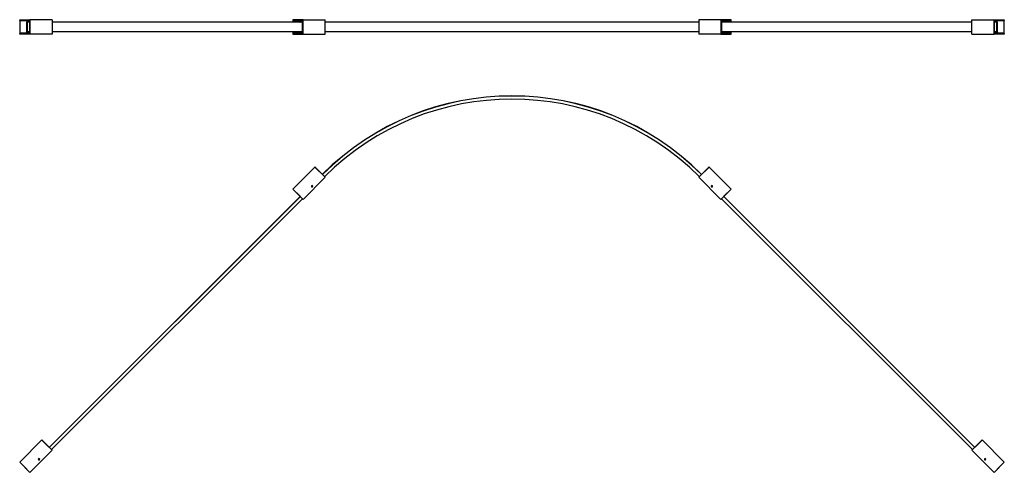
# Model space of a CAD drawing. Header units: millimetres. Extents: x 1811 to 4176, y 4490 to 5578.
import ezdxf

# ---------------------------------------------------------------- set-up
doc = ezdxf.new("R2010")
doc.units = ezdxf.units.MM
doc.header["$LTSCALE"] = 20

msp = doc.modelspace()

# ---------------------------------------------------------------- linework, layer by layer
at = {"color": 7, "linetype": 'Continuous', "lineweight": 25}
for p, q in [((1811.2, 5575.7), (1811.2, 5577.7)), ((1811.2, 5577.7), (1835.9, 5577.7)), ((1811.2, 5575.7), (1834.5, 5575.7)), ((1811.2, 5574.9), (1811.2, 5545.5)), ((1811.2, 5574.9), (1811.4, 5574.9)), ((1834.2, 5574.6), (1811.4, 5574.9)), ((1811.4, 5574.9), (1811.4, 5545.5)), ((1834.5, 5575.4), (1811.7, 5575.4)), ((1811.7, 5575.4), (1834.5, 5575.1)), ((1828.1, 5548.4), (1828.1, 5572)), ((1828.1, 5572), (1828.8, 5572)), ((1828.6, 5572.7), (1834.2, 5572.8)), ((1828.8, 5572), (1828.8, 5548.4)), ((1829.5, 5572), (1828.8, 5572)), ((1834.5, 5572.3), (1829, 5572.2)), ((1829, 5572.2), (1829.6, 5572.2)), ((1829.5, 5548.4), (1829.5, 5572)), ((1829.5, 5548.4), (1829.5, 5572)), ((1829.5, 5572), (1829.5, 5572)), ((1829.6, 5572.2), (1834.5, 5572.3)), ((1834.2, 5572.8), (1834.2, 5574.6)), ((1834.2, 5574.6), (1834.5, 5574.6)), ((1834.2, 5572.8), (1834.5, 5572.8)), ((1834.5, 5575.7), (1834.5, 5544.7)), ((1835.9, 5577.7), (1835.9, 5542.7)), ((1888.9, 5577.7), (1835.9, 5577.7)), ((1888.9, 5577.7), (1888.9, 5542.7)), ((2490.5, 5571.9), (1888.9, 5571.9)), ((2467.2, 5577.7), (2467.2, 5575.7)), ((2492, 5577.7), (2467.2, 5577.7)), ((2490.5, 5575.7), (2467.2, 5575.7)), ((2467.3, 5574.9), (2467.3, 5571.9)), ((2467.3, 5574.9), (2467.4, 5574.9)), ((2490.2, 5574.6), (2467.4, 5574.9)), ((2467.4, 5574.9), (2467.4, 5571.9)), ((2490.5, 5575.4), (2467.8, 5575.4)), ((2467.8, 5575.4), (2490.5, 5575.1)), ((2484.2, 5572), (2484.9, 5572)), ((2484.2, 5571.9), (2484.2, 5572)), ((2484.7, 5572.7), (2490.2, 5572.8)), ((2486.7, 5572), (2484.9, 5572)), ((2484.9, 5572), (2484.9, 5571.9)), ((2490.5, 5572.3), (2485, 5572.2)), ((2485, 5572.2), (2486.8, 5572.2)), ((2486.7, 5572), (2486.7, 5572)), ((2486.7, 5572), (2486.7, 5571.9)), ((2488.8, 5572), (2486.7, 5572)), ((2486.8, 5572.2), (2489.1, 5572.2)), ((2488.8, 5572), (2488.8, 5571.9)), ((2490.5, 5572), (2488.8, 5572)), ((2488.8, 5572), (2488.8, 5571.9)), ((2488.8, 5572), (2488.8, 5572)), ((2489, 5572.2), (2490.5, 5572.2)), ((2490.2, 5572.8), (2490.2, 5574.6)), ((2490.2, 5574.6), (2490.5, 5574.6)), ((2490.2, 5572.8), (2490.5, 5572.8)), ((2490.5, 5544.7), (2490.5, 5575.7)), ((2492, 5542.7), (2492, 5577.7)), ((2492, 5577.7), (2545, 5577.7)), ((2545, 5542.7), (2545, 5577.7)), ((3442.5, 5571.9), (2545, 5571.9)), ((3495.5, 5577.7), (3442.5, 5577.7)), ((3442.5, 5577.7), (3442.5, 5542.7)), ((3495.5, 5577.7), (3495.5, 5542.7)), ((3520.3, 5577.7), (3495.5, 5577.7)), ((3520.3, 5575.7), (3496.9, 5575.7)), ((3496.9, 5575.7), (3496.9, 5544.7)), ((3519.7, 5575.4), (3496.9, 5575.4)), ((3496.9, 5575.1), (3519.7, 5575.4)), ((3496.9, 5574.6), (3497.2, 5574.6)), ((3496.9, 5572.8), (3497.2, 5572.8)), ((3502.4, 5572.2), (3496.9, 5572.3)), ((3496.9, 5572.2), (3498.4, 5572.2)), ((3498.6, 5572), (3496.9, 5572)), ((4098.5, 5571.9), (3496.9, 5571.9)), ((3520, 5574.9), (3497.2, 5574.6)), ((3497.2, 5574.6), (3497.2, 5572.8)), ((3497.2, 5572.8), (3502.8, 5572.7)), ((3498.4, 5572.2), (3500.7, 5572.2)), ((3498.6, 5571.9), (3498.6, 5572)), ((3498.6, 5572), (3498.7, 5572)), ((3500.8, 5572), (3498.7, 5572)), ((3498.7, 5571.9), (3498.7, 5572)), ((3500.7, 5572.2), (3502.4, 5572.2)), ((3502.6, 5572), (3500.8, 5572)), ((3500.8, 5571.9), (3500.8, 5572)), ((3500.8, 5572), (3500.8, 5572)), ((3503.3, 5572), (3502.6, 5572)), ((3502.6, 5571.9), (3502.6, 5572)), ((3503.3, 5572), (3503.3, 5571.9)), ((3520, 5571.9), (3520, 5574.9)), ((3520.2, 5574.9), (3520, 5574.9)), ((3520.2, 5571.9), (3520.2, 5574.9)), ((3520.3, 5575.7), (3520.3, 5577.7)), ((4098.5, 5542.7), (4098.5, 5577.7)), ((4098.5, 5577.7), (4151.6, 5577.7)), ((4151.6, 5542.7), (4151.6, 5577.7)), ((4151.6, 5577.7), (4176.3, 5577.7)), ((4153, 5575.7), (4176.3, 5575.7)), ((4153, 5544.7), (4153, 5575.7)), ((4175.8, 5575.4), (4153, 5575.4)), ((4153, 5575.1), (4175.8, 5575.4)), ((4153, 5574.6), (4153.3, 5574.6)), ((4153, 5572.8), (4153.3, 5572.8)), ((4153, 5572.3), (4157.9, 5572.2)), ((4158.5, 5572.2), (4153, 5572.3)), ((4176.1, 5574.9), (4153.3, 5574.6)), ((4153.3, 5574.6), (4153.3, 5572.8)), ((4153.3, 5572.8), (4158.8, 5572.7)), ((4157.9, 5572.2), (4158.5, 5572.2)), ((4157.9, 5572), (4157.9, 5548.4)), ((4157.9, 5572), (4158, 5572)), ((4158.6, 5572), (4158, 5572)), ((4158, 5572), (4158, 5548.4)), ((4159.3, 5572), (4158.6, 5572)), ((4158.6, 5548.4), (4158.6, 5572)), ((4159.3, 5572), (4159.3, 5548.4)), ((4176.1, 5545.5), (4176.1, 5574.9)), ((4176.3, 5574.9), (4176.1, 5574.9)), ((4176.3, 5577.7), (4176.3, 5575.7)), ((4176.3, 5545.5), (4176.3, 5574.9)), ((1811.2, 5545.5), (1811.4, 5545.5)), ((1811.2, 5542.7), (1811.2, 5544.7)), ((1834.5, 5544.7), (1811.2, 5544.7)), ((1835.9, 5542.7), (1811.2, 5542.7)), ((1811.4, 5545.5), (1834.2, 5545.8)), ((1834.5, 5545.3), (1811.7, 5545)), ((1811.7, 5545), (1834.5, 5545)), ((1828.1, 5548.4), (1828.8, 5548.4)), ((1834.2, 5547.6), (1828.6, 5547.7)), ((1828.8, 5548.4), (1829.5, 5548.4)), ((1829.6, 5548.2), (1829, 5548.2)), ((1829, 5548.2), (1834.5, 5548.1)), ((1829.5, 5548.4), (1829.5, 5548.4)), ((1834.5, 5548.1), (1829.6, 5548.2)), ((1834.2, 5545.8), (1834.2, 5547.6)), ((1834.5, 5547.6), (1834.2, 5547.6)), ((1834.5, 5545.8), (1834.2, 5545.8)), ((1888.9, 5542.7), (1835.9, 5542.7)), ((2490.5, 5548.5), (1888.9, 5548.5)), ((2467.2, 5544.7), (2467.2, 5542.7)), ((2467.2, 5544.7), (2490.5, 5544.7)), ((2467.2, 5542.7), (2492, 5542.7)), ((2467.3, 5548.5), (2467.3, 5545.5)), ((2467.3, 5545.5), (2467.4, 5545.5)), ((2467.4, 5548.5), (2467.4, 5545.5)), ((2467.4, 5545.5), (2490.2, 5545.8)), ((2490.5, 5545.3), (2467.8, 5545)), ((2467.8, 5545), (2490.5, 5545)), ((2484.2, 5548.4), (2484.2, 5548.5)), ((2484.2, 5548.4), (2484.9, 5548.4)), ((2490.2, 5547.6), (2484.7, 5547.7)), ((2484.9, 5548.5), (2484.9, 5548.4)), ((2484.9, 5548.4), (2486.7, 5548.4)), ((2486.8, 5548.2), (2485, 5548.2)), ((2485, 5548.2), (2490.5, 5548.1)), ((2486.7, 5548.5), (2486.7, 5548.4)), ((2486.7, 5548.4), (2486.7, 5548.4)), ((2486.7, 5548.4), (2488.8, 5548.4)), ((2489.1, 5548.2), (2486.8, 5548.2)), ((2488.8, 5548.5), (2488.8, 5548.4)), ((2488.8, 5548.5), (2488.8, 5548.4)), ((2488.8, 5548.4), (2490.5, 5548.4)), ((2488.8, 5548.4), (2488.8, 5548.4)), ((2490.5, 5548.2), (2489, 5548.2)), ((2490.2, 5545.8), (2490.2, 5547.6)), ((2490.5, 5547.6), (2490.2, 5547.6)), ((2490.5, 5545.8), (2490.2, 5545.8)), ((2492, 5542.7), (2545, 5542.7)), ((3442.5, 5548.5), (2545, 5548.5)), ((3495.5, 5542.7), (3442.5, 5542.7)), ((3495.5, 5542.7), (3520.3, 5542.7)), ((4098.5, 5548.5), (3496.9, 5548.5)), ((3496.9, 5548.4), (3498.6, 5548.4)), ((3498.4, 5548.2), (3496.9, 5548.2)), ((3496.9, 5548.1), (3502.4, 5548.2)), ((3497.2, 5547.6), (3496.9, 5547.6)), ((3497.2, 5545.8), (3496.9, 5545.8)), ((3519.7, 5545), (3496.9, 5545.3)), ((3496.9, 5545), (3519.7, 5545)), ((3496.9, 5544.7), (3520.3, 5544.7)), ((3502.8, 5547.7), (3497.2, 5547.6)), ((3497.2, 5547.6), (3497.2, 5545.8)), ((3497.2, 5545.8), (3520, 5545.5)), ((3500.7, 5548.2), (3498.4, 5548.2)), ((3498.6, 5548.4), (3498.6, 5548.5)), ((3498.6, 5548.4), (3498.7, 5548.4)), ((3498.7, 5548.4), (3498.7, 5548.5)), ((3498.7, 5548.4), (3500.8, 5548.4)), ((3502.4, 5548.2), (3500.7, 5548.2)), ((3500.8, 5548.4), (3500.8, 5548.5)), ((3500.8, 5548.4), (3502.6, 5548.4)), ((3500.8, 5548.4), (3500.8, 5548.4)), ((3502.6, 5548.4), (3502.6, 5548.5)), ((3503.3, 5548.4), (3502.6, 5548.4)), ((3503.3, 5548.5), (3503.3, 5548.4)), ((3520, 5545.5), (3520, 5548.5)), ((3520.2, 5545.5), (3520, 5545.5)), ((3520.2, 5545.5), (3520.2, 5548.5)), ((3520.3, 5542.7), (3520.3, 5544.7)), ((4098.5, 5542.7), (4151.6, 5542.7)), ((4176.3, 5542.7), (4151.6, 5542.7)), ((4157.9, 5548.2), (4153, 5548.1)), ((4153, 5548.1), (4158.5, 5548.2)), ((4153.3, 5547.6), (4153, 5547.6)), ((4153.3, 5545.8), (4153, 5545.8)), ((4175.8, 5545), (4153, 5545.3)), ((4153, 5545), (4175.8, 5545)), ((4176.3, 5544.7), (4153, 5544.7)), ((4158.8, 5547.7), (4153.3, 5547.6)), ((4153.3, 5547.6), (4153.3, 5545.8)), ((4153.3, 5545.8), (4176.1, 5545.5)), ((4157.9, 5548.4), (4158, 5548.4)), ((4158.5, 5548.2), (4157.9, 5548.2)), ((4158, 5548.4), (4158.6, 5548.4)), ((4159.3, 5548.4), (4158.6, 5548.4)), ((4176.3, 5545.5), (4176.1, 5545.5)), ((4176.3, 5544.7), (4176.3, 5542.7)), ((2467.2, 5170.6), (2520.2, 5223.6)), ((2545, 5198.8), (2520.2, 5223.6)), ((2520.8, 5223.4), (2537.6, 5206.3)), ((3467.2, 5223.6), (3442.5, 5198.8)), ((3449.9, 5206.3), (3466.7, 5223.4)), ((3520.3, 5170.6), (3467.2, 5223.6)), ((2492, 5145.8), (2545, 5198.8)), ((3495.5, 5145.8), (3442.5, 5198.8)), ((2492, 5145.8), (2467.2, 5170.6)), ((2484.5, 5153.2), (2467.4, 5170.1)), ((2512.7, 5176.4), (2512.5, 5176.2)), ((2512.7, 5177.5), (2513.3, 5178.1)), ((2512.7, 5177.5), (2512.9, 5176.7)), ((2513.8, 5176.4), (2512.9, 5176.7)), ((2513.3, 5178.1), (2514.1, 5177.9)), ((2513.8, 5176.4), (2514.4, 5177.1)), ((2514.4, 5177.1), (2514.1, 5177.9)), ((2514.4, 5178.1), (2514.6, 5178.3)), ((3473.1, 5178.1), (3472.9, 5178.3)), ((3473.1, 5177.1), (3473.3, 5177.9)), ((3473.1, 5177.1), (3473.7, 5176.4)), ((3474.2, 5178.1), (3473.3, 5177.9)), ((3473.7, 5176.4), (3474.6, 5176.7)), ((3474.2, 5178.1), (3474.8, 5177.5)), ((3474.8, 5177.5), (3474.6, 5176.7)), ((3474.8, 5176.4), (3475, 5176.2)), ((3520.3, 5170.6), (3495.5, 5145.8)), ((3520, 5170.1), (3502.9, 5153.2)), ((2485.1, 5152.6), (1882.1, 4549.6)), ((2485.3, 5152.5), (1882.3, 4549.5)), ((2490.5, 5147.2), (1887.5, 4544.2)), ((4099.9, 4544.2), (3496.9, 5147.2)), ((4105.2, 4549.5), (3502.2, 5152.5)), ((4105.4, 4549.6), (3502.3, 5152.6)), ((1864.2, 4567.5), (1811.2, 4514.5)), ((1864.2, 4567.5), (1888.9, 4542.8)), ((1864.7, 4567.3), (1881.5, 4550.2)), ((4098.5, 4542.8), (4123.3, 4567.5)), ((4106, 4550.2), (4122.8, 4567.3)), ((4123.3, 4567.5), (4176.3, 4514.5)), ((1888.9, 4542.8), (1835.9, 4489.7)), ((4098.5, 4542.8), (4151.6, 4489.7)), ((1856.6, 4520.4), (1856.4, 4520.2)), ((1856.6, 4521.4), (1857.2, 4522.1)), ((1856.6, 4521.4), (1856.9, 4520.6)), ((1857.7, 4520.4), (1856.9, 4520.6)), ((1857.2, 4522.1), (1858.1, 4521.8)), ((1857.7, 4520.4), (1858.3, 4521)), ((1858.3, 4521), (1858.1, 4521.8)), ((1858.3, 4522.1), (1858.5, 4522.3)), ((4129.1, 4522.1), (4128.9, 4522.3)), ((4129.2, 4521), (4129.4, 4521.8)), ((4129.2, 4521), (4129.8, 4520.4)), ((4130.2, 4522.1), (4129.4, 4521.8)), ((4129.8, 4520.4), (4130.6, 4520.6)), ((4130.2, 4522.1), (4130.8, 4521.4)), ((4130.8, 4521.4), (4130.6, 4520.6)), ((4130.9, 4520.4), (4131.1, 4520.2)), ((1811.2, 4514.5), (1835.9, 4489.7)), ((1828.5, 4497.2), (1811.4, 4514)), ((4151.6, 4489.7), (4176.3, 4514.5)), ((4176.1, 4514), (4159, 4497.2))]:
    msp.add_line(p, q, dxfattribs=at)
for centre, radius, start, end in [((1811.7, 5574.9), 0.5, 90, 180), ((1811.8, 5574.9), 0.449, 101.7338, 187.7374), ((1829.1, 5572.7), 0.449, 172.2626, 258.2662), ((1834.7, 5574.7), 0.471, 110.782, 186.5323), ((1834.7, 5572.7), 0.471, 173.4677, 249.218), ((2467.8, 5574.9), 0.5, 90, 180), ((2467.9, 5574.9), 0.449, 101.7338, 187.7374), ((2485.1, 5572.7), 0.449, 172.2626, 258.2662), ((2489.6, 5572), 0.8, 171.0624, 180.8239), ((2490.7, 5574.7), 0.471, 110.782, 186.5323), ((2490.7, 5572.7), 0.471, 173.4677, 249.218), ((3496.8, 5574.7), 0.471, 353.4677, 69.218), ((3496.8, 5572.7), 0.471, 290.782, 6.5323), ((3497.8, 5572), 0.798, 359.1674, 9.0267), ((3502.3, 5572.7), 0.449, 281.7338, 7.7374), ((3519.7, 5574.9), 0.5, 0, 90), ((3519.6, 5574.9), 0.449, 352.2626, 78.2662), ((4152.8, 5574.7), 0.471, 353.4677, 69.218), ((4152.8, 5572.7), 0.471, 290.782, 6.5323), ((4158.4, 5572.7), 0.449, 281.7338, 7.7374), ((4175.8, 5574.9), 0.5, 0, 90), ((4175.7, 5574.9), 0.449, 352.2626, 78.2662), ((1811.7, 5545.5), 0.5, 180, 270), ((1811.8, 5545.4), 0.449, 172.2626, 258.2662), ((1829.1, 5547.7), 0.449, 101.7338, 187.7374), ((1834.7, 5547.7), 0.471, 110.782, 186.5323), ((1834.7, 5545.7), 0.471, 173.4677, 249.218), ((2467.8, 5545.5), 0.5, 180, 270), ((2467.9, 5545.4), 0.449, 172.2626, 258.2662), ((2485.1, 5547.7), 0.449, 101.7338, 187.7374), ((2489.6, 5548.4), 0.798, 179.1674, 189.0267), ((2490.7, 5547.7), 0.471, 110.782, 186.5323), ((2490.7, 5545.7), 0.471, 173.4677, 249.218), ((3496.8, 5547.7), 0.471, 353.4677, 69.218), ((3496.8, 5545.7), 0.471, 290.782, 6.5323), ((3497.8, 5548.4), 0.8, 351.0624, 0.8239), ((3502.3, 5547.7), 0.449, 352.2626, 78.2662), ((3519.7, 5545.5), 0.5, 270, 0), ((3519.6, 5545.4), 0.449, 281.7338, 7.7374), ((4152.8, 5547.7), 0.471, 353.4677, 69.218), ((4152.8, 5545.7), 0.471, 290.782, 6.5323), ((4158.4, 5547.7), 0.449, 352.2626, 78.2662), ((4175.8, 5545.5), 0.5, 270, 0), ((4175.7, 5545.4), 0.449, 281.7338, 7.7374), ((2993.7, 4750.1), 644.3, 45, 135), ((2993.7, 4750.1), 644.3, 45, 135), ((2993.7, 4750.1), 644.1, 45, 135), ((2993.7, 4750.1), 636.6, 45, 135), ((2520.4, 5223), 0.5, 44.5, 99.4686), ((2517.8, 5226.2), 4.08, 314.0012, 316.9417), ((3467.1, 5223), 0.5, 80.5314, 135.5), ((3469.7, 5226.2), 4.08, 223.0583, 225.9988), ((2467.8, 5170.4), 0.5, 170.5314, 225.5), ((2464.1, 5173.5), 4.79, 313.2748, 315.7823), ((2513.5, 5177.3), 1.65, 135, 315), ((2513.5, 5177.3), 1.5, 45, 225), ((2513.5, 5177.3), 1.22, 45, 225), ((2513.5, 5177.3), 1.65, 315, 135), ((2513.5, 5177.3), 1.5, 225, 45), ((2513.5, 5177.3), 1.22, 225, 45), ((3473.9, 5177.3), 1.65, 45, 225), ((3473.9, 5177.3), 1.5, 135, 315), ((3473.9, 5177.3), 1.22, 135, 315), ((3473.9, 5177.3), 1.65, 225, 45), ((3473.9, 5177.3), 1.5, 315, 135), ((3473.9, 5177.3), 1.22, 315, 135), ((3522.8, 5173), 4.08, 224.0012, 226.9417), ((3519.7, 5170.4), 0.5, 314.5, 9.4686), ((1864.3, 4567), 0.5, 44.5, 99.4686), ((1861.7, 4570.1), 4.08, 314.0012, 316.9417), ((4123.1, 4567), 0.5, 80.5314, 135.5), ((4126.3, 4570.6), 4.79, 223.2748, 225.7823), ((1857.5, 4521.2), 1.65, 135, 315), ((1857.5, 4521.2), 1.5, 45, 225), ((1857.5, 4521.2), 1.22, 45, 225), ((1857.5, 4521.2), 1.65, 315, 135), ((1857.5, 4521.2), 1.5, 225, 45), ((1857.5, 4521.2), 1.22, 225, 45), ((4130, 4521.2), 1.65, 45, 225), ((4130, 4521.2), 1.5, 135, 315), ((4130, 4521.2), 1.65, 225, 45), ((4130, 4521.2), 1.22, 135, 315), ((4130, 4521.2), 1.5, 315, 135), ((4130, 4521.2), 1.22, 315, 135), ((1811.7, 4514.4), 0.5, 170.5314, 225.5), ((1808.6, 4517), 4.08, 313.0583, 315.9988), ((4178.9, 4517), 4.08, 224.0012, 226.9417), ((4175.8, 4514.4), 0.5, 314.5, 9.4686)]:
    msp.add_arc(centre, radius, start, end, dxfattribs=at)
for points, knots in [([(1828.1, 5572), (1828.1, 5572.1), (1828.2, 5572.3), (1828.3, 5572.6), (1828.5, 5572.7), (1828.6, 5572.7), (1828.6, 5572.7)], [0, 0, 0, 0, 0.270367, 0.562395, 0.789622, 1, 1, 1, 1]), ([(1829, 5572.2), (1829, 5572.2), (1828.9, 5572.2), (1828.9, 5572.2), (1828.9, 5572.2), (1828.9, 5572.1), (1828.8, 5572.1), (1828.8, 5572), (1828.8, 5572)], [0, 0, 0, 0, 0.15461, 0.300826, 0.438642, 0.568052, 0.800676, 1, 1, 1, 1]), ([(1829.5, 5572), (1829.5, 5572), (1829.5, 5572.1), (1829.5, 5572.1), (1829.6, 5572.2), (1829.6, 5572.2), (1829.6, 5572.2), (1829.6, 5572.2)], [0, 0, 0, 0, 0.191618, 0.374141, 0.54796, 0.713846, 1, 1, 1, 1]), ([(1829.6, 5572.2), (1829.6, 5572.2), (1829.6, 5572.2), (1829.5, 5572.2), (1829.5, 5572.2), (1829.5, 5572.1), (1829.5, 5572.1), (1829.5, 5572), (1829.5, 5572)], [0, 0, 0, 0, 0.154588, 0.30079, 0.438599, 0.568009, 0.800648, 1, 1, 1, 1]), ([(2484.2, 5572), (2484.2, 5572.1), (2484.2, 5572.3), (2484.3, 5572.6), (2484.5, 5572.7), (2484.6, 5572.7), (2484.7, 5572.7)], [0, 0, 0, 0, 0.270367, 0.562395, 0.789622, 1, 1, 1, 1]), ([(2485, 5572.2), (2485, 5572.2), (2485, 5572.2), (2485, 5572.2), (2484.9, 5572.2), (2484.9, 5572.1), (2484.9, 5572.1), (2484.9, 5572), (2484.9, 5572)], [0, 0, 0, 0, 0.15461, 0.300826, 0.438642, 0.568052, 0.800676, 1, 1, 1, 1]), ([(2486.8, 5572.2), (2486.7, 5572.2), (2486.7, 5572.2), (2486.7, 5572.2), (2486.7, 5572.1), (2486.7, 5572), (2486.7, 5572)], [0, 0, 0, 0, 0.275758, 0.569476, 0.79407, 1, 1, 1, 1]), ([(2489.1, 5572.2), (2489.1, 5572.2), (2489, 5572.2), (2488.9, 5572.2), (2488.8, 5572.1), (2488.8, 5572.1), (2488.8, 5572.1), (2488.8, 5572), (2488.8, 5572)], [0, 0, 0, 0, 0.298919, 0.58986, 0.716428, 0.825556, 0.918546, 1, 1, 1, 1]), ([(2488.8, 5572), (2488.8, 5572), (2488.8, 5572), (2488.8, 5572), (2488.8, 5572)], [0, 0, 0, 0, 0.559992, 1, 1, 1, 1]), ([(3498.7, 5572), (3498.7, 5572), (3498.7, 5572.1), (3498.7, 5572.1), (3498.6, 5572.1), (3498.6, 5572.2), (3498.5, 5572.2), (3498.4, 5572.2), (3498.4, 5572.2)], [0, 0, 0, 0, 0.081454, 0.174444, 0.283572, 0.41014, 0.701081, 1, 1, 1, 1]), ([(3498.7, 5572), (3498.7, 5572), (3498.7, 5572), (3498.7, 5572), (3498.7, 5572)], [0, 0, 0, 0, 0.560008, 1, 1, 1, 1]), ([(3500.8, 5572), (3500.8, 5572), (3500.8, 5572.1), (3500.8, 5572.1), (3500.8, 5572.2), (3500.7, 5572.2), (3500.7, 5572.2), (3500.7, 5572.2)], [0, 0, 0, 0, 0.173128, 0.360672, 0.556518, 0.785812, 1, 1, 1, 1]), ([(3502.6, 5572), (3502.6, 5572), (3502.6, 5572.1), (3502.6, 5572.1), (3502.5, 5572.2), (3502.5, 5572.2), (3502.5, 5572.2), (3502.4, 5572.2), (3502.4, 5572.2)], [0, 0, 0, 0, 0.1993242, 0.4319478, 0.5613584, 0.6991739, 0.8453895, 1, 1, 1, 1]), ([(3502.8, 5572.7), (3502.9, 5572.7), (3503, 5572.7), (3503.2, 5572.5), (3503.3, 5572.3), (3503.3, 5572.1), (3503.3, 5572)], [0, 0, 0, 0, 0.270377, 0.562407, 0.78963, 1, 1, 1, 1]), ([(4157.8, 5572.2), (4157.8, 5572.2), (4157.9, 5572.2), (4157.9, 5572.2), (4157.9, 5572.2), (4157.9, 5572.1), (4157.9, 5572.1), (4157.9, 5572), (4157.9, 5572)], [0, 0, 0, 0, 0.219198, 0.455292, 0.581874, 0.714508, 0.853784, 1, 1, 1, 1]), ([(4158, 5572), (4158, 5572), (4158, 5572.1), (4158, 5572.1), (4157.9, 5572.2), (4157.9, 5572.2), (4157.9, 5572.2), (4157.9, 5572.2), (4157.9, 5572.2)], [0, 0, 0, 0, 0.199352, 0.431991, 0.561401, 0.69921, 0.845412, 1, 1, 1, 1]), ([(4158.6, 5572), (4158.6, 5572), (4158.6, 5572.1), (4158.6, 5572.1), (4158.6, 5572.2), (4158.6, 5572.2), (4158.5, 5572.2), (4158.5, 5572.2), (4158.5, 5572.2)], [0, 0, 0, 0, 0.199324, 0.431948, 0.561358, 0.699174, 0.84539, 1, 1, 1, 1]), ([(4158.8, 5572.7), (4158.9, 5572.7), (4159.1, 5572.7), (4159.2, 5572.5), (4159.3, 5572.3), (4159.3, 5572.1), (4159.3, 5572)], [0, 0, 0, 0, 0.270377, 0.562407, 0.78963, 1, 1, 1, 1]), ([(1828.6, 5547.7), (1828.5, 5547.7), (1828.4, 5547.7), (1828.2, 5547.9), (1828.1, 5548.1), (1828.1, 5548.3), (1828.1, 5548.4)], [0, 0, 0, 0, 0.270377, 0.562407, 0.78963, 1, 1, 1, 1]), ([(1828.8, 5548.4), (1828.8, 5548.3), (1828.8, 5548.3), (1828.9, 5548.2), (1828.9, 5548.2), (1828.9, 5548.2), (1828.9, 5548.2), (1829, 5548.2), (1829, 5548.2)], [0, 0, 0, 0, 0.199324, 0.431948, 0.561358, 0.699174, 0.84539, 1, 1, 1, 1]), ([(1829.6, 5548.2), (1829.6, 5548.2), (1829.6, 5548.2), (1829.6, 5548.2), (1829.6, 5548.2), (1829.5, 5548.3), (1829.5, 5548.3), (1829.5, 5548.3), (1829.5, 5548.4)], [0, 0, 0, 0, 0.219198, 0.455292, 0.581874, 0.714508, 0.853784, 1, 1, 1, 1]), ([(1829.5, 5548.4), (1829.5, 5548.3), (1829.5, 5548.3), (1829.5, 5548.2), (1829.5, 5548.2), (1829.5, 5548.2), (1829.6, 5548.2), (1829.6, 5548.2), (1829.6, 5548.2)], [0, 0, 0, 0, 0.199352, 0.431991, 0.561401, 0.69921, 0.845412, 1, 1, 1, 1]), ([(2484.7, 5547.7), (2484.6, 5547.7), (2484.5, 5547.7), (2484.3, 5547.9), (2484.2, 5548.1), (2484.2, 5548.3), (2484.2, 5548.4)], [0, 0, 0, 0, 0.270377, 0.562407, 0.78963, 1, 1, 1, 1]), ([(2484.9, 5548.4), (2484.9, 5548.3), (2484.9, 5548.3), (2484.9, 5548.2), (2484.9, 5548.2), (2485, 5548.2), (2485, 5548.2), (2485, 5548.2), (2485, 5548.2)], [0, 0, 0, 0, 0.1993242, 0.4319478, 0.5613584, 0.6991739, 0.8453895, 1, 1, 1, 1]), ([(2486.7, 5548.4), (2486.7, 5548.3), (2486.7, 5548.3), (2486.7, 5548.3), (2486.7, 5548.2), (2486.7, 5548.2), (2486.7, 5548.2), (2486.8, 5548.2)], [0, 0, 0, 0, 0.173128, 0.360672, 0.556518, 0.785812, 1, 1, 1, 1]), ([(2488.8, 5548.4), (2488.8, 5548.3), (2488.8, 5548.3), (2488.8, 5548.3), (2488.8, 5548.2), (2488.9, 5548.2), (2489, 5548.2), (2489.1, 5548.2), (2489.1, 5548.2)], [0, 0, 0, 0, 0.081454, 0.174444, 0.283572, 0.41014, 0.701081, 1, 1, 1, 1]), ([(2488.8, 5548.4), (2488.8, 5548.4), (2488.8, 5548.4), (2488.8, 5548.4), (2488.8, 5548.4)], [0, 0, 0, 0, 0.560008, 1, 1, 1, 1]), ([(3498.4, 5548.2), (3498.4, 5548.2), (3498.5, 5548.2), (3498.6, 5548.2), (3498.6, 5548.2), (3498.7, 5548.3), (3498.7, 5548.3), (3498.7, 5548.3), (3498.7, 5548.4)], [0, 0, 0, 0, 0.298919, 0.58986, 0.716428, 0.825556, 0.918546, 1, 1, 1, 1]), ([(3498.7, 5548.4), (3498.7, 5548.4), (3498.7, 5548.4), (3498.7, 5548.4), (3498.7, 5548.4)], [0, 0, 0, 0, 0.559992, 1, 1, 1, 1]), ([(3500.7, 5548.2), (3500.7, 5548.2), (3500.8, 5548.2), (3500.8, 5548.2), (3500.8, 5548.3), (3500.8, 5548.3), (3500.8, 5548.4)], [0, 0, 0, 0, 0.275758, 0.569476, 0.79407, 1, 1, 1, 1]), ([(3502.4, 5548.2), (3502.4, 5548.2), (3502.5, 5548.2), (3502.5, 5548.2), (3502.5, 5548.2), (3502.6, 5548.2), (3502.6, 5548.3), (3502.6, 5548.3), (3502.6, 5548.4)], [0, 0, 0, 0, 0.15461, 0.300826, 0.438642, 0.568052, 0.800676, 1, 1, 1, 1]), ([(3503.3, 5548.4), (3503.3, 5548.3), (3503.3, 5548.1), (3503.1, 5547.8), (3503, 5547.7), (3502.8, 5547.7), (3502.8, 5547.7)], [0, 0, 0, 0, 0.270367, 0.562395, 0.789622, 1, 1, 1, 1]), ([(4157.9, 5548.4), (4157.9, 5548.3), (4157.9, 5548.3), (4157.9, 5548.3), (4157.9, 5548.2), (4157.9, 5548.2), (4157.9, 5548.2), (4157.9, 5548.2)], [0, 0, 0, 0, 0.191618, 0.374141, 0.54796, 0.713846, 1, 1, 1, 1]), ([(4157.9, 5548.2), (4157.9, 5548.2), (4157.9, 5548.2), (4157.9, 5548.2), (4157.9, 5548.2), (4158, 5548.2), (4158, 5548.3), (4158, 5548.3), (4158, 5548.4)], [0, 0, 0, 0, 0.154588, 0.30079, 0.438599, 0.568009, 0.800648, 1, 1, 1, 1]), ([(4158.5, 5548.2), (4158.5, 5548.2), (4158.5, 5548.2), (4158.6, 5548.2), (4158.6, 5548.2), (4158.6, 5548.2), (4158.6, 5548.3), (4158.6, 5548.3), (4158.6, 5548.4)], [0, 0, 0, 0, 0.15461, 0.300826, 0.438642, 0.568052, 0.800676, 1, 1, 1, 1]), ([(4159.3, 5548.4), (4159.3, 5548.3), (4159.3, 5548.1), (4159.2, 5547.8), (4159, 5547.7), (4158.9, 5547.7), (4158.8, 5547.7)], [0, 0, 0, 0, 0.270367, 0.562395, 0.789622, 1, 1, 1, 1])]:
    msp.add_open_spline(points, degree=3, knots=knots, dxfattribs=at)

doc.saveas('drawing.dxf')
